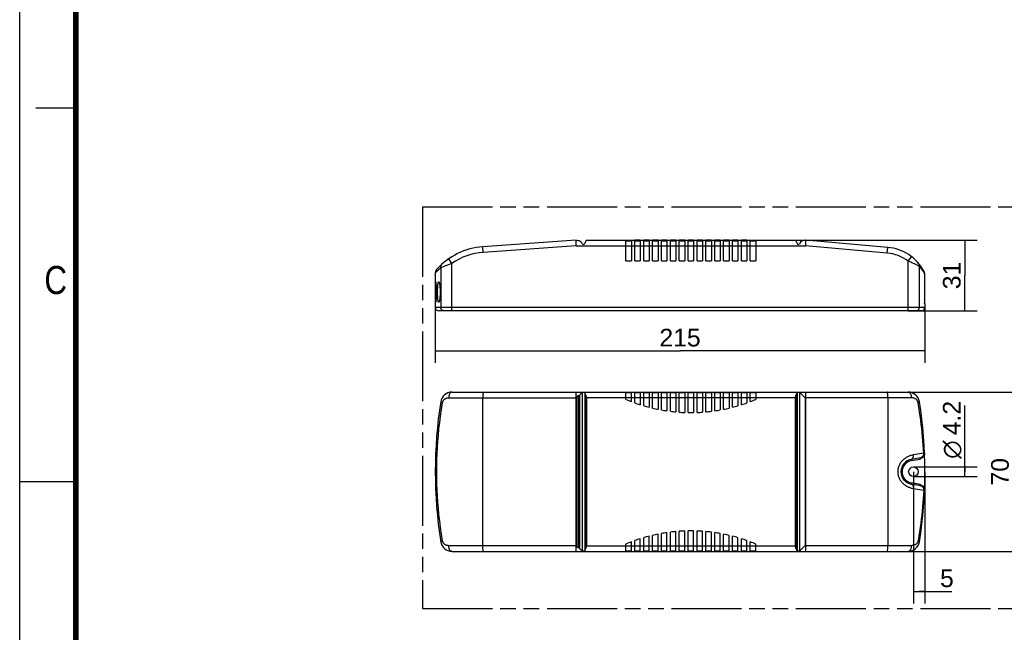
# Model space of a CAD drawing. Header units: millimetres. Extents: x 0 to 210, y 0 to 297.
# Tile 2 of 8: x 0 to 123, y 130 to 206. Entities that reach past the tile are written whole.
import ezdxf
from ezdxf.enums import TextEntityAlignment as Align

# ---------------------------------------------------------------- set-up
doc = ezdxf.new("R2010")
doc.units = ezdxf.units.MM
doc.header["$LTSCALE"] = 19.36
doc.linetypes.add('PHANTOM', pattern=[0.8, 0.45, -0.05, 0.1, -0.05, 0.1, -0.05])
doc.layers.get('0').update_dxf_attribs({"linetype": 'CONTINUOUS'})
for name, color, linetype in [('DEFAULT_3', 7, 'PHANTOM'), ('Z_AXIS', 7, 'CONTINUOUS'), ('Z_DIM_2D', 7, 'CONTINUOUS')]:
    doc.layers.add(name, color=color, linetype=linetype)
doc.styles.add('TEXTSTYLE_2', font='txt', dxfattribs={"width": 0.75})
doc.styles.add('TEXTSTYLE_3', font='helveticaneueltw1g-ltcn.otf')
doc.styles.add('TEXTSTYLE_4', font='gdt', dxfattribs={"width": 0.7})
doc.dimstyles.new('DIMSTYLE_1', dxfattribs={"dimtxt": 2.2, "dimasz": 3.5, "dimexe": 1.5, "dimexo": 0, "dimgap": 0.55, "dimtad": 1, "dimdec": 1, "dimlfac": 3.529412, "dimdsep": 46, "dimtxsty": 'TEXTSTYLE_3', "dimblk": '_FILLED', "dimblk1": '_FILLED', "dimblk2": '_FILLED', "dimcen": 0.09, "dimclrt": 5, "dimadec": 0, "dimazin": 0, "dimtp": 0.5, "dimtm": 0.5, "dimtfac": 1, "dimtdec": 1, "dimtofl": 0, "dimtmove": 0, "dimatfit": 3, "dimldrblk": '_FILLED', "dimfxl": 0, "dimtolj": 1, "dimarcsym": 0})
doc.dimstyles.new('DIMSTYLE_2', dxfattribs={"dimtxt": 2.2, "dimasz": 3.5, "dimexe": 1.5, "dimexo": 0, "dimgap": 0.55, "dimtad": 1, "dimdec": 1, "dimlfac": 3.529412, "dimdsep": 46, "dimtxsty": 'TEXTSTYLE_3', "dimblk": '_FILLED', "dimblk1": '_FILLED', "dimblk2": '_FILLED', "dimcen": 0.09, "dimclrt": 5, "dimadec": 0, "dimazin": 0, "dimtp": 0.3, "dimtm": 0.3, "dimtfac": 1, "dimtdec": 1, "dimtofl": 0, "dimtmove": 0, "dimatfit": 3, "dimldrblk": '_FILLED', "dimfxl": 0, "dimtolj": 1, "dimarcsym": 0})
doc.dimstyles.new('DIMSTYLE_3', dxfattribs={"dimtxt": 2.2, "dimasz": 3.5, "dimexe": 1.5, "dimexo": 0, "dimgap": 0.55, "dimtad": 1, "dimdec": 1, "dimlfac": 3.529412, "dimdsep": 46, "dimtxsty": 'TEXTSTYLE_3', "dimblk": '_FILLED', "dimblk1": '_FILLED', "dimblk2": '_FILLED', "dimcen": 0.09, "dimclrt": 5, "dimadec": 0, "dimazin": 0, "dimtp": 0.1, "dimtm": 0.1, "dimtfac": 1, "dimtdec": 1, "dimtofl": 0, "dimtmove": 0, "dimatfit": 3, "dimldrblk": '_FILLED', "dimfxl": 0, "dimtolj": 1, "dimarcsym": 0})

# ---------------------------------------------------------------- blocks, each defined once
blk = doc.blocks.new('*D2')
at = {"layer": 'Z_DIM_2D', "color": 2, "linetype": 'Continuous'}
for p, q in [((51.71, 170.18), (51.71, 163.26)), ((112.63, 170.18), (112.63, 163.26)), ((51.71, 164.76), (82.17, 164.76)), ((112.63, 164.76), (82.17, 164.76))]:
    blk.add_line(p, q, dxfattribs=at)
at = {"layer": 'Z_DIM_2D', "color": 5, "linetype": 'Continuous', "style": 'TEXTSTYLE_3'}
blk.add_text('215', height=2.2, dxfattribs=at).set_placement((82.17, 165.31), align=Align.CENTER)
blk = doc.blocks.new('_FILLED')
at = {"color": 0, "linetype": 'ByBlock'}
blk.add_solid([(0, 0), (-1, 0.125), (-1, -0.125)], dxfattribs=at)
blk = doc.blocks.new('_NONE')
blk = doc.blocks.new('*D3')
at = {"layer": 'Z_DIM_2D', "color": 2, "linetype": 'Continuous'}
for p, q in [((96.49, 178.54), (119.13, 178.54)), ((117.63, 178.54), (117.63, 174.15)), ((117.63, 169.76), (117.63, 174.15)), ((110.56, 169.76), (119.13, 169.76))]:
    blk.add_line(p, q, dxfattribs=at)
at = {"layer": 'Z_DIM_2D', "color": 5, "linetype": 'Continuous', "style": 'TEXTSTYLE_3'}
blk.add_text('31', height=2.2, rotation=90, dxfattribs=at).set_placement((117.08, 174.15), align=Align.CENTER)
blk = doc.blocks.new('*D4')
at = {"layer": 'Z_DIM_2D', "color": 2, "linetype": 'Continuous'}
for p, q in [((117.63, 149.71), (117.63, 157.96)), ((111.21, 150.3), (119.13, 150.3)), ((117.63, 150.3), (117.63, 149.71)), ((117.63, 149.11), (117.63, 149.71)), ((111.21, 149.11), (119.13, 149.11))]:
    blk.add_line(p, q, dxfattribs=at)
at = {"layer": 'Z_DIM_2D', "color": 5, "linetype": 'Continuous'}
for s, style, p in [('4.2', 'TEXTSTYLE_3', (117.08, 154.26)), ('n', 'TEXTSTYLE_4', (117.08, 151.33))]:
    blk.add_text(s, height=2.2, rotation=90, dxfattribs=dict(at, style=style)).set_placement(p)
blk = doc.blocks.new('*D5')
at = {"layer": 'Z_DIM_2D', "color": 2, "linetype": 'Continuous'}
for p, q in [((111.21, 149.71), (111.21, 133.29)), ((112.63, 149.71), (112.63, 133.29)), ((111.21, 134.79), (111.92, 134.79)), ((112.63, 134.79), (111.92, 134.79)), ((111.92, 134.79), (116, 134.79))]:
    blk.add_line(p, q, dxfattribs=at)
at = {"layer": 'Z_DIM_2D', "color": 5, "linetype": 'Continuous', "style": 'TEXTSTYLE_3'}
blk.add_text('5', height=2.2, dxfattribs=at).set_placement((114.53, 135.34))
blk = doc.blocks.new('*D6')
at = {"layer": 'Z_DIM_2D', "color": 2, "linetype": 'Continuous'}
for p, q in [((107.96, 159.63), (125.13, 159.63)), ((123.63, 159.63), (123.63, 149.71)), ((123.63, 139.79), (123.63, 149.71)), ((107.96, 139.79), (125.13, 139.79))]:
    blk.add_line(p, q, dxfattribs=at)
at = {"layer": 'Z_DIM_2D', "color": 5, "linetype": 'Continuous', "style": 'TEXTSTYLE_3'}
blk.add_text('70', height=2.2, rotation=90, dxfattribs=at).set_placement((123.08, 149.71), align=Align.CENTER)

msp = doc.modelspace()

# ---------------------------------------------------------------- linework, layer by layer
at = {"color": 2, "linetype": 'Continuous'}
for p, q in [((0, 0), (0, 297)), ((7, 195), (2, 195)), ((0, 148.5), (7, 148.5))]:
    msp.add_line(p, q, dxfattribs=at)
at = {"color": 7, "linetype": 'Continuous'}
for p, q in [((69.239, 178.542), (57.638, 177.73)), ((69.264, 177.833), (69.239, 178.542)), ((75.444, 175.992), (75.444, 178.542)), ((75.444, 178.457), (76.124, 178.457)), ((76.124, 178.542), (76.124, 175.992)), ((76.124, 178.542), (76.549, 178.542)), ((76.549, 175.992), (76.549, 178.542)), ((76.549, 178.457), (77.229, 178.457)), ((77.229, 178.542), (77.229, 175.992)), ((77.229, 178.542), (77.654, 178.542)), ((77.654, 175.992), (77.654, 178.542)), ((77.654, 178.457), (78.334, 178.457)), ((78.334, 178.542), (78.334, 175.992)), ((78.334, 178.542), (78.759, 178.542)), ((78.759, 175.992), (78.759, 178.542)), ((78.759, 178.457), (79.439, 178.457)), ((79.439, 178.542), (79.439, 175.992)), ((79.439, 178.542), (79.864, 178.542)), ((79.864, 175.992), (79.864, 178.542)), ((79.864, 178.457), (80.544, 178.457)), ((80.544, 178.542), (80.544, 175.992)), ((80.544, 178.542), (80.969, 178.542)), ((80.969, 175.992), (80.969, 178.542)), ((80.969, 178.457), (81.649, 178.457)), ((81.649, 178.542), (81.649, 175.992)), ((81.649, 178.542), (82.074, 178.542)), ((82.074, 175.992), (82.074, 178.542)), ((82.074, 178.457), (82.754, 178.457)), ((82.754, 178.542), (82.754, 175.992)), ((82.754, 178.542), (83.179, 178.542)), ((83.179, 175.992), (83.179, 178.542)), ((83.179, 178.457), (83.859, 178.457)), ((83.859, 178.542), (83.859, 175.992)), ((83.859, 178.542), (84.284, 178.542)), ((84.284, 175.992), (84.284, 178.542)), ((84.284, 178.457), (84.964, 178.457)), ((84.964, 178.542), (84.964, 175.992)), ((84.964, 178.542), (85.389, 178.542)), ((85.389, 175.992), (85.389, 178.542)), ((85.389, 178.457), (86.069, 178.457)), ((86.069, 178.542), (86.069, 175.992)), ((86.069, 178.542), (86.494, 178.542)), ((86.494, 175.992), (86.494, 178.542)), ((86.494, 178.457), (87.174, 178.457)), ((87.174, 178.542), (87.174, 175.992)), ((87.174, 178.542), (87.599, 178.542)), ((87.599, 175.992), (87.599, 178.542)), ((87.599, 178.457), (88.279, 178.457)), ((88.279, 178.542), (88.279, 175.992)), ((88.279, 178.542), (88.704, 178.542)), ((88.704, 175.992), (88.704, 178.542)), ((88.704, 178.457), (89.384, 178.457)), ((89.384, 178.542), (89.809, 178.542)), ((89.384, 178.542), (89.384, 175.992)), ((89.809, 175.992), (89.809, 178.542)), ((89.809, 178.457), (90.489, 178.457)), ((90.489, 178.542), (90.914, 178.542)), ((90.489, 178.542), (90.489, 175.992)), ((90.914, 175.992), (90.914, 178.542)), ((90.914, 178.457), (91.594, 178.457)), ((91.594, 178.542), (91.594, 175.992)), ((97.804, 178.542), (97.773, 177.833)), ((108.025, 177.647), (97.804, 178.542)), ((75.444, 175.992), (76.124, 175.992)), ((76.549, 175.992), (77.229, 175.992)), ((77.654, 175.992), (78.334, 175.992)), ((78.759, 175.992), (79.439, 175.992)), ((79.864, 175.992), (80.544, 175.992)), ((80.969, 175.992), (81.649, 175.992)), ((82.074, 175.992), (82.754, 175.992)), ((83.179, 175.992), (83.859, 175.992)), ((84.284, 175.992), (84.964, 175.992)), ((85.389, 175.992), (86.069, 175.992)), ((86.494, 175.992), (87.174, 175.992)), ((87.599, 175.992), (88.279, 175.992)), ((88.704, 175.992), (89.384, 175.992)), ((89.809, 175.992), (90.489, 175.992)), ((90.914, 175.992), (91.594, 175.992)), ((112.584, 174.392), (112.584, 170.705)), ((112.585, 170.608), (112.584, 170.705)), ((112.631, 170.608), (112.585, 170.608)), ((112.206, 169.758), (52.14, 169.758)), ((53.789, 159.626), (110.557, 159.626)), ((75.444, 158.718), (75.444, 159.626)), ((76.124, 159.541), (75.444, 159.541)), ((76.124, 158.444), (76.124, 159.626)), ((76.549, 158.286), (76.549, 159.626)), ((77.229, 159.541), (76.549, 159.541)), ((77.229, 159.626), (77.229, 158.056)), ((77.654, 157.925), (77.654, 159.626)), ((78.334, 159.541), (77.654, 159.541)), ((78.334, 159.626), (78.334, 157.737)), ((78.759, 157.632), (78.759, 159.626)), ((79.439, 159.541), (78.759, 159.541)), ((79.439, 159.626), (79.439, 157.483)), ((79.864, 157.402), (79.864, 159.626)), ((80.544, 159.541), (79.864, 159.541)), ((80.544, 159.626), (80.544, 157.291)), ((80.969, 157.234), (80.969, 159.626)), ((81.649, 159.541), (80.969, 159.541)), ((81.649, 159.626), (81.649, 157.161)), ((82.074, 157.127), (82.074, 159.626)), ((82.754, 159.541), (82.074, 159.541)), ((82.754, 159.626), (82.754, 157.091)), ((83.179, 157.079), (83.179, 159.626)), ((83.859, 159.541), (83.179, 159.541)), ((83.859, 159.626), (83.859, 157.079)), ((84.284, 157.091), (84.284, 159.626)), ((84.964, 159.541), (84.284, 159.541)), ((84.964, 159.626), (84.964, 157.127)), ((85.389, 157.161), (85.389, 159.626)), ((86.069, 159.541), (85.389, 159.541)), ((86.069, 159.626), (86.069, 157.234)), ((86.494, 157.291), (86.494, 159.626)), ((87.174, 159.541), (86.494, 159.541)), ((87.174, 159.626), (87.174, 157.402)), ((87.599, 157.483), (87.599, 159.626)), ((88.279, 159.541), (87.599, 159.541)), ((88.279, 159.626), (88.279, 157.632)), ((88.704, 157.737), (88.704, 159.626)), ((89.384, 159.541), (88.704, 159.541)), ((89.384, 159.626), (89.384, 157.925)), ((89.809, 158.056), (89.809, 159.626)), ((90.489, 159.541), (89.809, 159.541)), ((90.489, 159.626), (90.489, 158.286)), ((90.914, 158.444), (90.914, 159.626)), ((91.594, 159.541), (90.914, 159.541)), ((91.594, 159.626), (91.594, 158.718)), ((69.239, 158.98), (69.24, 159.101)), ((69.239, 140.44), (69.239, 158.98)), ((69.24, 159.101), (69.241, 159.218)), ((97.801, 159.218), (97.803, 159.102)), ((97.803, 159.102), (97.804, 158.98)), ((97.804, 158.98), (97.804, 140.501)), ((112.584, 152.018), (112.585, 151.982)), ((112.116, 151.451), (110.944, 151.244)), ((112.116, 147.968), (110.944, 148.175)), ((80.544, 139.793), (80.544, 142.128)), ((80.969, 139.793), (80.969, 142.185)), ((81.649, 139.793), (81.649, 142.258)), ((82.074, 139.793), (82.074, 142.293)), ((82.754, 139.793), (82.754, 142.329)), ((83.179, 139.793), (83.179, 142.34)), ((83.859, 139.793), (83.859, 142.34)), ((84.284, 139.793), (84.284, 142.329)), ((84.964, 139.793), (84.964, 142.293)), ((85.389, 139.793), (85.389, 142.258)), ((86.069, 139.793), (86.069, 142.185)), ((86.494, 139.793), (86.494, 142.128)), ((76.124, 139.793), (76.124, 140.976)), ((76.549, 139.793), (76.549, 141.133)), ((77.229, 139.793), (77.229, 141.363)), ((77.654, 139.793), (77.654, 141.494)), ((78.334, 139.793), (78.334, 141.683)), ((78.759, 139.793), (78.759, 141.788)), ((79.439, 139.793), (79.439, 141.937)), ((79.864, 139.793), (79.864, 142.018)), ((87.174, 139.793), (87.174, 142.018)), ((87.599, 139.793), (87.599, 141.937)), ((88.279, 139.793), (88.279, 141.788)), ((88.704, 139.793), (88.704, 141.683)), ((89.384, 139.793), (89.384, 141.494)), ((89.809, 139.793), (89.809, 141.363)), ((90.489, 139.793), (90.489, 141.133)), ((90.914, 139.793), (90.914, 140.976)), ((53.789, 139.793), (110.557, 139.793)), ((69.24, 140.318), (69.239, 140.44)), ((69.241, 140.202), (69.24, 140.318)), ((69.244, 140.095), (69.241, 140.202)), ((75.444, 139.793), (75.444, 140.702)), ((75.444, 139.878), (76.124, 139.878)), ((76.549, 139.878), (77.229, 139.878)), ((77.654, 139.878), (78.334, 139.878)), ((78.759, 139.878), (79.439, 139.878)), ((79.864, 139.878), (80.544, 139.878)), ((80.969, 139.878), (81.649, 139.878)), ((82.074, 139.878), (82.754, 139.878)), ((83.179, 139.878), (83.859, 139.878)), ((84.284, 139.878), (84.964, 139.878)), ((85.389, 139.878), (86.069, 139.878)), ((86.494, 139.878), (87.174, 139.878)), ((87.599, 139.878), (88.279, 139.878)), ((88.704, 139.878), (89.384, 139.878)), ((89.809, 139.878), (90.489, 139.878)), ((90.914, 139.878), (91.594, 139.878)), ((91.594, 139.793), (91.594, 140.702)), ((97.804, 140.501), (97.804, 140.378))]:
    msp.add_line(p, q, dxfattribs=at)
at = {"color": 9, "linetype": 'Continuous'}
for p, q in [((57.688, 177.024), (57.638, 177.73)), ((69.264, 177.833), (57.688, 177.024)), ((69.264, 177.833), (97.773, 177.833)), ((107.963, 176.942), (97.773, 177.833)), ((107.963, 176.942), (108.025, 177.647)), ((110.557, 175.93), (110.989, 176.492)), ((52.689, 175.233), (52.563, 175.18)), ((53.789, 175.652), (53.385, 176.234)), ((53.789, 175.652), (53.559, 175.571)), ((53.789, 169.758), (53.789, 175.652)), ((110.557, 169.758), (110.557, 175.93)), ((111.957, 170.183), (111.957, 175.274)), ((52.47, 175.14), (52.389, 175.105)), ((52.389, 175.105), (52.389, 170.183)), ((52.563, 175.18), (52.47, 175.14)), ((112.521, 174.683), (112.523, 174.68)), ((112.523, 174.68), (112.545, 174.625)), ((112.545, 174.625), (112.545, 174.623)), ((112.581, 174.451), (112.584, 174.392)), ((112.584, 174.392), (112.584, 174.392)), ((112.584, 170.75), (112.584, 170.75)), ((112.584, 170.705), (112.584, 170.678)), ((112.631, 170.183), (51.715, 170.183)), ((53.385, 158.918), (69.239, 158.918)), ((57.639, 140.432), (57.638, 158.918)), ((91.594, 158.918), (75.444, 158.918)), ((110.989, 158.918), (97.804, 158.918)), ((108.025, 158.988), (108.025, 140.501)), ((112.496, 152.006), (111.214, 151.802)), ((110.969, 151.105), (110.944, 151.244)), ((110.969, 151.105), (112.042, 151.294)), ((112.069, 151.349), (112.08, 151.373)), ((112.08, 151.373), (112.091, 151.395)), ((112.091, 151.395), (112.099, 151.415)), ((112.099, 151.415), (112.109, 151.436)), ((112.109, 151.436), (112.115, 151.449)), ((112.115, 151.449), (112.116, 151.45)), ((112.116, 151.45), (112.116, 151.451)), ((110.969, 148.315), (110.944, 148.175)), ((112.042, 148.125), (110.969, 148.315)), ((111.214, 147.617), (112.496, 147.413)), ((112.049, 148.111), (112.042, 148.125)), ((112.062, 148.084), (112.049, 148.111)), ((112.075, 148.058), (112.062, 148.084)), ((112.107, 147.989), (112.091, 148.024)), ((69.239, 140.501), (53.385, 140.501)), ((75.444, 140.501), (91.594, 140.501)), ((110.989, 140.501), (97.804, 140.501))]:
    msp.add_line(p, q, dxfattribs=at)
at = {"color": 7, "linetype": 'Continuous', "const_width": 0.7}
msp.add_lwpolyline([(7, 7), (7, 290)], dxfattribs=at)
at = {"color": 9, "linetype": 'Continuous'}
for points in [[(52.389, 175.105), (52.392, 175.18), (52.402, 175.255), (52.421, 175.328), (52.447, 175.398), (52.48, 175.465), (52.521, 175.527), (52.568, 175.585), (52.622, 175.637)], [(53.559, 175.571), (53.446, 175.53), (53.335, 175.489), (53.228, 175.448), (53.124, 175.408), (53.025, 175.369), (52.931, 175.332), (52.844, 175.297), (52.689, 175.233)], [(111.792, 175.366), (111.734, 175.397), (111.669, 175.431), (111.595, 175.469), (111.514, 175.51), (111.426, 175.553), (111.332, 175.599), (111.232, 175.646), (111.127, 175.694), (111.017, 175.742), (110.904, 175.79), (110.789, 175.838), (110.673, 175.885), (110.557, 175.93)], [(111.957, 175.274), (111.954, 175.359), (111.94, 175.443), (111.917, 175.525), (111.883, 175.602), (111.84, 175.675), (111.789, 175.742)], [(111.957, 175.274), (111.939, 175.284), (111.915, 175.298), (111.882, 175.316), (111.792, 175.366)], [(112.584, 174.392), (112.559, 174.435), (112.531, 174.484), (112.497, 174.541), (112.459, 174.603), (112.416, 174.671), (112.368, 174.743), (112.316, 174.819), (112.258, 174.9), (112.195, 174.984), (112.125, 175.074), (112.046, 175.171), (111.957, 175.274)], [(52.389, 175.105), (52.263, 174.993), (52.152, 174.891), (52.055, 174.798), (51.972, 174.716), (51.902, 174.644), (51.843, 174.584), (51.796, 174.534), (51.76, 174.495), (51.735, 174.467), (51.715, 174.445)], [(112.562, 174.568), (112.574, 174.51), (112.574, 174.508)], [(52.809, 169.758), (52.762, 169.761), (52.716, 169.769), (52.67, 169.782), (52.627, 169.8), (52.586, 169.823), (52.547, 169.851), (52.512, 169.883), (52.481, 169.918), (52.454, 169.957), (52.431, 169.999), (52.413, 170.043), (52.4, 170.089), (52.392, 170.136), (52.389, 170.183)], [(111.537, 169.758), (111.584, 169.761), (111.63, 169.769), (111.675, 169.782), (111.719, 169.8), (111.76, 169.823), (111.798, 169.851), (111.834, 169.883), (111.865, 169.918), (111.892, 169.957), (111.915, 169.999), (111.933, 170.043), (111.946, 170.089), (111.954, 170.136), (111.957, 170.183)], [(53.789, 159.626), (53.744, 159.622), (53.699, 159.609), (53.656, 159.587), (53.614, 159.556), (53.574, 159.518), (53.537, 159.472), (53.503, 159.419), (53.473, 159.36), (53.447, 159.295), (53.425, 159.225), (53.408, 159.152), (53.395, 159.076), (53.388, 158.997), (53.385, 158.918)], [(57.688, 159.626), (57.683, 159.623), (57.678, 159.613), (57.673, 159.596), (57.669, 159.573), (57.664, 159.543), (57.66, 159.507), (57.656, 159.466), (57.653, 159.419), (57.65, 159.367), (57.647, 159.312), (57.644, 159.252), (57.642, 159.189), (57.64, 159.124), (57.639, 159.056), (57.639, 158.988), (57.638, 158.918)], [(108.025, 158.988), (108.024, 159.056), (108.022, 159.124), (108.02, 159.189), (108.018, 159.252), (108.015, 159.312), (108.011, 159.367), (108.007, 159.419), (108.003, 159.466), (107.998, 159.507), (107.992, 159.543), (107.987, 159.573), (107.981, 159.596), (107.975, 159.613), (107.969, 159.623), (107.963, 159.626)], [(110.989, 158.918), (110.986, 158.997), (110.978, 159.076), (110.965, 159.152), (110.946, 159.225), (110.923, 159.295), (110.895, 159.36), (110.862, 159.419), (110.826, 159.472), (110.787, 159.518), (110.744, 159.556), (110.7, 159.587), (110.653, 159.609), (110.605, 159.622), (110.557, 159.626)], [(52.622, 141.101), (52.486, 141.944), (52.366, 142.771), (52.262, 143.582), (52.173, 144.378), (52.097, 145.163), (52.034, 145.937), (51.983, 146.702), (51.944, 147.46), (51.917, 148.213), (51.9, 148.962), (51.895, 149.709), (51.9, 150.457), (51.917, 151.206), (51.944, 151.959), (51.983, 152.717), (52.034, 153.482), (52.097, 154.256), (52.173, 155.041), (52.262, 155.838), (52.366, 156.649), (52.486, 157.476), (52.622, 158.319)], [(52.389, 158.428), (52.392, 158.417), (52.402, 158.405), (52.421, 158.392), (52.447, 158.379), (52.48, 158.364), (52.521, 158.349), (52.568, 158.334), (52.622, 158.319)], [(52.622, 158.319), (52.632, 158.368), (52.647, 158.418), (52.666, 158.468), (52.689, 158.517), (52.717, 158.565), (52.749, 158.612), (52.785, 158.656), (52.825, 158.698), (52.869, 158.737), (52.917, 158.773), (52.968, 158.806), (53.022, 158.835), (53.079, 158.86), (53.138, 158.881), (53.198, 158.897), (53.26, 158.909), (53.322, 158.916), (53.385, 158.918)], [(111.789, 158.319), (111.779, 158.365), (111.765, 158.412), (111.746, 158.46), (111.723, 158.509), (111.695, 158.557), (111.662, 158.604), (111.624, 158.649), (111.582, 158.692), (111.536, 158.732), (111.486, 158.769), (111.432, 158.803), (111.375, 158.833), (111.314, 158.858), (111.252, 158.88), (111.187, 158.897), (111.121, 158.909), (111.055, 158.916), (110.989, 158.918)], [(111.789, 158.319), (111.84, 158.339), (111.883, 158.358), (111.917, 158.377), (111.94, 158.395), (111.954, 158.412), (111.957, 158.428)], [(112.496, 152.006), (112.469, 152.527), (112.437, 153.046), (112.399, 153.561), (112.355, 154.075), (112.307, 154.587), (112.253, 155.098), (112.194, 155.606), (112.129, 156.118), (112.058, 156.638), (111.979, 157.172), (111.889, 157.734), (111.789, 158.319)], [(112.496, 152.006), (112.496, 151.949), (112.491, 151.892), (112.481, 151.837), (112.465, 151.783), (112.445, 151.732), (112.421, 151.684), (112.392, 151.638), (112.359, 151.597), (112.322, 151.56), (112.282, 151.527), (112.24, 151.499), (112.194, 151.477), (112.147, 151.459), (112.098, 151.448)], [(112.584, 152.032), (112.581, 152.029), (112.574, 152.025), (112.562, 152.02), (112.545, 152.016), (112.523, 152.011), (112.496, 152.006)], [(111.214, 151.802), (111.128, 151.788), (111.04, 151.769), (110.949, 151.746), (110.856, 151.719), (110.763, 151.688), (110.67, 151.653), (110.577, 151.614), (110.485, 151.571), (110.393, 151.523), (110.303, 151.471), (110.215, 151.415), (110.13, 151.355), (110.048, 151.292), (109.97, 151.226), (109.894, 151.157), (109.822, 151.084), (109.754, 151.007), (109.689, 150.927), (109.628, 150.845), (109.571, 150.76), (109.519, 150.672), (109.471, 150.582), (109.428, 150.49), (109.39, 150.397), (109.356, 150.302), (109.328, 150.205), (109.304, 150.107), (109.286, 150.008), (109.273, 149.908), (109.265, 149.808), (109.263, 149.707), (109.265, 149.606), (109.274, 149.506), (109.287, 149.406), (109.306, 149.307), (109.329, 149.209), (109.358, 149.112), (109.392, 149.017), (109.43, 148.925), (109.473, 148.834), (109.52, 148.745), (109.572, 148.659), (109.628, 148.574), (109.688, 148.493), (109.752, 148.414), (109.82, 148.338), (109.892, 148.266), (109.966, 148.196), (110.044, 148.13), (110.126, 148.067), (110.211, 148.008), (110.298, 147.951), (110.388, 147.899), (110.48, 147.851), (110.572, 147.807), (110.665, 147.768), (110.759, 147.732), (110.853, 147.701), (110.947, 147.674), (111.039, 147.651), (111.128, 147.632), (111.214, 147.617)], [(110.944, 151.244), (110.987, 151.256), (111.028, 151.276), (111.066, 151.304), (111.1, 151.339), (111.131, 151.38), (111.158, 151.428), (111.181, 151.482), (111.198, 151.54), (111.21, 151.602), (111.217, 151.667), (111.218, 151.734), (111.214, 151.802)], [(112.042, 151.294), (112.049, 151.308), (112.056, 151.322), (112.069, 151.349)], [(110.944, 148.175), (110.987, 148.163), (111.028, 148.143), (111.066, 148.116), (111.1, 148.081), (111.131, 148.039), (111.158, 147.991), (111.181, 147.938), (111.198, 147.879), (111.21, 147.817), (111.217, 147.752), (111.218, 147.685), (111.214, 147.617)], [(112.496, 147.413), (112.469, 146.892), (112.437, 146.374), (112.399, 145.858), (112.355, 145.344), (112.307, 144.832), (112.253, 144.321), (112.194, 143.813), (112.129, 143.3), (112.058, 142.781), (111.979, 142.247), (111.889, 141.685), (111.789, 141.101)], [(112.091, 148.024), (112.086, 148.034), (112.075, 148.058)], [(112.098, 147.972), (112.147, 147.96), (112.194, 147.943), (112.24, 147.92), (112.282, 147.893), (112.322, 147.86), (112.359, 147.823), (112.392, 147.781), (112.421, 147.736), (112.445, 147.687), (112.465, 147.636), (112.481, 147.582), (112.491, 147.527), (112.496, 147.471), (112.496, 147.413)], [(112.116, 147.969), (112.115, 147.971), (112.107, 147.989)], [(112.496, 147.413), (112.523, 147.409), (112.545, 147.404), (112.562, 147.399), (112.574, 147.395), (112.581, 147.391), (112.584, 147.387)], [(52.389, 140.992), (52.392, 141.002), (52.402, 141.014), (52.421, 141.027), (52.447, 141.041), (52.48, 141.055), (52.521, 141.07), (52.568, 141.085), (52.622, 141.101)], [(53.385, 140.501), (53.322, 140.504), (53.26, 140.511), (53.198, 140.522), (53.138, 140.539), (53.079, 140.559), (53.022, 140.584), (52.968, 140.613), (52.917, 140.646), (52.869, 140.682), (52.825, 140.721), (52.785, 140.764), (52.749, 140.808), (52.717, 140.854), (52.689, 140.903), (52.666, 140.952), (52.647, 141.001), (52.632, 141.051), (52.622, 141.101)], [(111.789, 141.101), (111.779, 141.055), (111.765, 141.008), (111.746, 140.959), (111.723, 140.911), (111.695, 140.863), (111.662, 140.816), (111.624, 140.771), (111.582, 140.728), (111.536, 140.688), (111.486, 140.651), (111.432, 140.617), (111.375, 140.587), (111.314, 140.561), (111.252, 140.54), (111.187, 140.523), (111.121, 140.511), (111.055, 140.504), (110.989, 140.501)], [(111.957, 140.992), (111.954, 141.007), (111.94, 141.024), (111.917, 141.042), (111.883, 141.061), (111.84, 141.081), (111.789, 141.101)], [(53.789, 139.793), (53.744, 139.798), (53.699, 139.811), (53.656, 139.833), (53.614, 139.863), (53.574, 139.902), (53.537, 139.948), (53.503, 140.001), (53.473, 140.06), (53.447, 140.125), (53.425, 140.194), (53.408, 140.267), (53.395, 140.344), (53.388, 140.422), (53.385, 140.501)], [(57.688, 139.793), (57.683, 139.796), (57.678, 139.807), (57.673, 139.824), (57.669, 139.847), (57.664, 139.877), (57.66, 139.912), (57.656, 139.954), (57.653, 140.001), (57.65, 140.052), (57.647, 140.108), (57.644, 140.168), (57.642, 140.23), (57.64, 140.296), (57.639, 140.363), (57.639, 140.432)], [(107.963, 139.793), (107.969, 139.796), (107.975, 139.807), (107.981, 139.824), (107.987, 139.847), (107.992, 139.877), (107.998, 139.912), (108.003, 139.954), (108.007, 140.001), (108.011, 140.052), (108.015, 140.108), (108.018, 140.168), (108.02, 140.23), (108.022, 140.296), (108.024, 140.363), (108.025, 140.432), (108.025, 140.501)], [(110.557, 139.793), (110.605, 139.798), (110.653, 139.811), (110.7, 139.833), (110.744, 139.863), (110.787, 139.902), (110.826, 139.948), (110.862, 140.001), (110.895, 140.06), (110.923, 140.125), (110.946, 140.194), (110.965, 140.267), (110.978, 140.344), (110.986, 140.422), (110.989, 140.501)]]:
    msp.add_lwpolyline(points, dxfattribs=at)
at = {"color": 7, "linetype": 'Continuous'}
for points in [[(112.584, 174.392), (112.581, 174.454), (112.574, 174.513), (112.561, 174.571), (112.544, 174.628), (112.521, 174.683), (112.496, 174.733)], [(112.562, 174.569), (112.545, 174.623), (112.544, 174.626)], [(112.581, 174.452), (112.574, 174.508), (112.574, 174.511)], [(69.241, 159.218), (69.244, 159.324), (69.245, 159.373), (69.246, 159.419), (69.248, 159.461), (69.25, 159.498), (69.251, 159.532), (69.253, 159.56), (69.255, 159.584), (69.257, 159.602), (69.26, 159.616), (69.262, 159.624), (69.264, 159.626)], [(97.773, 159.626), (97.776, 159.624), (97.778, 159.616), (97.781, 159.602), (97.784, 159.584), (97.786, 159.56), (97.789, 159.532), (97.791, 159.498), (97.793, 159.461), (97.795, 159.419), (97.797, 159.374), (97.798, 159.325), (97.8, 159.272), (97.801, 159.218)], [(112.585, 151.982), (112.583, 151.946), (112.579, 151.911), (112.573, 151.875), (112.565, 151.841), (112.555, 151.807), (112.543, 151.774), (112.53, 151.742), (112.515, 151.711), (112.498, 151.68), (112.478, 151.648), (112.456, 151.617), (112.431, 151.584), (112.403, 151.552), (112.37, 151.519), (112.335, 151.487), (112.295, 151.454), (112.252, 151.422), (112.205, 151.39), (112.154, 151.359), (112.1, 151.327), (112.042, 151.294)], [(112.042, 148.125), (112.107, 148.089), (112.168, 148.052), (112.224, 148.016), (112.277, 147.979), (112.324, 147.942), (112.367, 147.903), (112.406, 147.864), (112.442, 147.822), (112.475, 147.777), (112.504, 147.729), (112.529, 147.679), (112.551, 147.626), (112.567, 147.571), (112.578, 147.515), (112.584, 147.459), (112.584, 147.402)], [(69.264, 139.793), (69.262, 139.796), (69.26, 139.804), (69.257, 139.817), (69.255, 139.836), (69.253, 139.859), (69.251, 139.888), (69.25, 139.921), (69.248, 139.959), (69.246, 140), (69.245, 140.046), (69.244, 140.095)], [(97.804, 140.378), (97.802, 140.259), (97.801, 140.202), (97.8, 140.147), (97.798, 140.095), (97.797, 140.046), (97.795, 140), (97.793, 139.959), (97.791, 139.921), (97.789, 139.888), (97.786, 139.859), (97.784, 139.836), (97.781, 139.817), (97.778, 139.804), (97.776, 139.796), (97.773, 139.793)]]:
    msp.add_lwpolyline(points, dxfattribs=at)
for centre, radius, start, end in [((58.231, 169.251), 8.5, 94, 138.19831), ((107.531, 172.002), 5.667, 28.81271, 85), ((52.423, 174.445), 0.708, 138.20045, 179.99997), ((52.14, 170.183), 0.425, 180, 270), ((112.206, 170.183), 0.425, 270, 360), ((53.789, 158.21), 1.417, 90, 171.15012), ((110.557, 158.21), 1.417, 8.84988, 90), ((108.381, 149.71), 56.667, 171.15012, 188.84988), ((55.965, 149.71), 56.667, 351.15012, 8.84988), ((112.017, 152.009), 0.567, 280, 2.34902), ((111.215, 149.71), 1.558, 100, 260), ((112.017, 147.41), 0.567, 357.65095, 80.00001), ((53.789, 141.21), 1.417, 188.84988, 270), ((110.557, 141.21), 1.417, 270, 351.15012)]:
    msp.add_arc(centre, radius, start, end, dxfattribs=at)
at = {"color": 9, "linetype": 'Continuous'}
for centre, radius, start, end in [((58.231, 169.251), 7.792, 94, 124.75907), ((107.531, 172.002), 4.958, 52.39608, 85), ((111.215, 149.71), 1.417, 100, 260)]:
    msp.add_arc(centre, radius, start, end, dxfattribs=at)
at = {"layer": 'DEFAULT_3', "color": 91, "linetype": 'PHANTOM', "true_color": 0x80ff80}
for p, q in [((50.129, 182.68), (50.129, 132.68)), ((50.129, 182.68), (150.129, 182.68)), ((50.129, 132.68), (150.129, 132.68))]:
    msp.add_line(p, q, dxfattribs=at)
at = {"layer": 'Z_AXIS', "color": 7, "linetype": 'Continuous'}
for p, q in [((69.239, 178.542), (69.283, 178.542)), ((69.283, 178.542), (69.492, 178.505)), ((70.437, 178.467), (70.311, 178.121)), ((70.543, 178.542), (76.124, 178.542)), ((77.229, 178.542), (76.549, 178.542)), ((78.334, 178.542), (77.654, 178.542)), ((79.439, 178.542), (78.759, 178.542)), ((80.544, 178.542), (79.864, 178.542)), ((81.649, 178.542), (80.969, 178.542)), ((82.754, 178.542), (82.074, 178.542)), ((83.859, 178.542), (83.179, 178.542)), ((84.964, 178.542), (84.284, 178.542)), ((86.069, 178.542), (85.389, 178.542)), ((87.174, 178.542), (86.494, 178.542)), ((88.279, 178.542), (87.599, 178.542)), ((89.384, 178.542), (88.704, 178.542)), ((90.489, 178.542), (89.809, 178.542)), ((90.914, 178.542), (96.494, 178.542)), ((96.601, 178.467), (96.727, 178.121)), ((97.757, 178.542), (97.804, 178.542)), ((51.715, 174.445), (51.715, 170.183)), ((51.724, 172.184), (51.726, 172.486)), ((51.725, 171.878), (51.724, 172.184)), ((51.726, 171.581), (51.725, 171.878)), ((51.726, 172.486), (51.727, 172.675)), ((51.728, 171.4), (51.726, 171.581)), ((51.731, 171.237), (51.728, 171.4)), ((112.631, 170.608), (112.631, 170.183)), ((97.246, 159.392), (97.37, 159.279)), ((69.283, 158.918), (69.283, 140.501)), ((69.773, 140.044), (69.641, 140.165)), ((97.593, 140.348), (97.37, 140.141))]:
    msp.add_line(p, q, dxfattribs=at)
at = {"layer": 'Z_AXIS', "color": 9, "linetype": 'Continuous'}
for p, q in [((70, 159.574), (70, 139.846)), ((70.311, 159.565), (70.311, 139.854)), ((96.727, 159.565), (96.727, 139.854)), ((97.038, 159.574), (97.038, 139.846)), ((69.283, 158.918), (69.239, 158.918)), ((69.492, 159.144), (69.492, 140.276)), ((69.661, 159.272), (69.661, 140.147)), ((70.437, 159.234), (70.437, 140.185)), ((70.543, 158.918), (70.543, 140.501)), ((75.444, 158.918), (70.543, 158.918)), ((96.494, 158.918), (91.594, 158.918)), ((96.494, 158.918), (96.494, 140.501)), ((96.601, 159.234), (96.601, 140.185)), ((97.804, 158.918), (97.757, 158.918)), ((97.757, 158.918), (97.757, 140.501)), ((69.239, 140.501), (69.283, 140.501)), ((70.543, 140.501), (75.444, 140.501)), ((91.594, 140.501), (96.494, 140.501)), ((97.757, 140.501), (97.804, 140.501))]:
    msp.add_line(p, q, dxfattribs=at)
at = {"layer": 'Z_AXIS', "color": 7, "linetype": 'Continuous'}
for points in [[(51.727, 172.675), (51.73, 172.847), (51.731, 172.926), (51.733, 172.999), (51.735, 173.068), (51.737, 173.13), (51.74, 173.186), (51.743, 173.235), (51.746, 173.277), (51.749, 173.311), (51.753, 173.336), (51.758, 173.351), (51.762, 173.356)], [(51.762, 173.356), (51.767, 173.351), (51.772, 173.335), (51.777, 173.31), (51.782, 173.276), (51.787, 173.235), (51.792, 173.186), (51.797, 173.13), (51.801, 173.067), (51.805, 172.999), (51.81, 172.926), (51.813, 172.847), (51.817, 172.763), (51.82, 172.675), (51.822, 172.582), (51.825, 172.485), (51.827, 172.386), (51.828, 172.285), (51.829, 172.184), (51.829, 172.082)], [(52.001, 172.082), (52.002, 172.184), (52.003, 172.285), (52.005, 172.386), (52.008, 172.485), (52.012, 172.582), (52.016, 172.674), (52.022, 172.763), (52.028, 172.846), (52.035, 172.925), (52.042, 172.999), (52.05, 173.067), (52.06, 173.13), (52.07, 173.186), (52.08, 173.235), (52.092, 173.277), (52.104, 173.311), (52.117, 173.336), (52.131, 173.351), (52.145, 173.356)], [(52.145, 173.356), (52.16, 173.351), (52.174, 173.335), (52.188, 173.31), (52.202, 173.276), (52.215, 173.234), (52.228, 173.185), (52.24, 173.129), (52.251, 173.066), (52.262, 172.998), (52.272, 172.924), (52.281, 172.845), (52.289, 172.762), (52.296, 172.674), (52.303, 172.581), (52.308, 172.485), (52.312, 172.386), (52.315, 172.285), (52.317, 172.184), (52.318, 172.082)], [(51.829, 172.082), (51.829, 171.979), (51.828, 171.878), (51.827, 171.777), (51.825, 171.678), (51.822, 171.581), (51.82, 171.488), (51.817, 171.4), (51.813, 171.316), (51.81, 171.238), (51.805, 171.164), (51.801, 171.096), (51.797, 171.033), (51.792, 170.977), (51.787, 170.928), (51.782, 170.886), (51.777, 170.853), (51.772, 170.827), (51.767, 170.812), (51.762, 170.807)], [(52.145, 170.807), (52.13, 170.812), (52.117, 170.828), (52.104, 170.853), (52.091, 170.887), (52.08, 170.928), (52.069, 170.977), (52.06, 171.034), (52.05, 171.096), (52.042, 171.164), (52.035, 171.238), (52.028, 171.317), (52.022, 171.4), (52.016, 171.489), (52.012, 171.581), (52.008, 171.678), (52.005, 171.777), (52.003, 171.878), (52.002, 171.979), (52.001, 172.082)], [(52.318, 172.082), (52.317, 171.979), (52.315, 171.878), (52.312, 171.777), (52.308, 171.678), (52.303, 171.582), (52.296, 171.49), (52.289, 171.401), (52.281, 171.318), (52.272, 171.239), (52.262, 171.166), (52.251, 171.097), (52.24, 171.034), (52.228, 170.978), (52.215, 170.929), (52.202, 170.887), (52.188, 170.853), (52.174, 170.828), (52.159, 170.812), (52.145, 170.807)], [(51.762, 170.807), (51.758, 170.812), (51.753, 170.828), (51.749, 170.853), (51.746, 170.886), (51.743, 170.928), (51.74, 170.977), (51.737, 171.033), (51.735, 171.095), (51.733, 171.164), (51.731, 171.237)], [(69.492, 159.144), (69.515, 159.157), (69.537, 159.171), (69.559, 159.186), (69.58, 159.203), (69.6, 159.219), (69.621, 159.237), (69.641, 159.254), (69.773, 159.375)], [(69.773, 159.375), (69.822, 159.419), (69.866, 159.459), (69.906, 159.494), (69.941, 159.525), (69.973, 159.552), (70, 159.574)], [(70, 159.574), (70.01, 159.581), (70.022, 159.586), (70.037, 159.591), (70.053, 159.596), (70.07, 159.599), (70.089, 159.601), (70.109, 159.603), (70.129, 159.604), (70.15, 159.604), (70.172, 159.604), (70.193, 159.603), (70.214, 159.601), (70.234, 159.598), (70.253, 159.595), (70.271, 159.59), (70.287, 159.583), (70.3, 159.575), (70.311, 159.565)], [(96.727, 159.565), (96.734, 159.573), (96.744, 159.58), (96.755, 159.585), (96.768, 159.59), (96.783, 159.594), (96.8, 159.598), (96.817, 159.6), (96.836, 159.602), (96.856, 159.604), (96.875, 159.604), (96.896, 159.604), (96.915, 159.604), (96.935, 159.602), (96.954, 159.601), (96.971, 159.598), (96.988, 159.595), (97.003, 159.591), (97.016, 159.586), (97.028, 159.58), (97.038, 159.574)], [(97.038, 159.574), (97.069, 159.548), (97.105, 159.518), (97.146, 159.482), (97.193, 159.44), (97.246, 159.392)], [(70.437, 159.234), (70.444, 159.202), (70.453, 159.168), (70.463, 159.131), (70.476, 159.093), (70.491, 159.052), (70.507, 159.01), (70.525, 158.965), (70.543, 158.918)], [(96.494, 158.918), (96.513, 158.965), (96.53, 159.009), (96.546, 159.052), (96.561, 159.092), (96.574, 159.131), (96.585, 159.167), (96.594, 159.202), (96.601, 159.234)], [(97.37, 159.279), (97.593, 159.072), (97.673, 158.996), (97.757, 158.918)], [(69.641, 140.165), (69.621, 140.182), (69.601, 140.2), (69.58, 140.217), (69.559, 140.233), (69.537, 140.248), (69.515, 140.263), (69.492, 140.276)], [(70, 139.846), (69.973, 139.868), (69.941, 139.894), (69.906, 139.925), (69.866, 139.96), (69.822, 140), (69.773, 140.044)], [(70.311, 139.854), (70.3, 139.844), (70.287, 139.836), (70.271, 139.83), (70.253, 139.825), (70.234, 139.821), (70.214, 139.818), (70.193, 139.817), (70.172, 139.816), (70.15, 139.815), (70.129, 139.816), (70.109, 139.817), (70.089, 139.818), (70.07, 139.821), (70.053, 139.824), (70.037, 139.828), (70.022, 139.833), (70.01, 139.839), (70, 139.846)], [(70.543, 140.501), (70.525, 140.455), (70.507, 140.41), (70.491, 140.367), (70.476, 140.327), (70.463, 140.288), (70.453, 140.252), (70.444, 140.217), (70.437, 140.185)], [(96.601, 140.185), (96.594, 140.218), (96.585, 140.252), (96.574, 140.289), (96.561, 140.327), (96.546, 140.368), (96.53, 140.41), (96.513, 140.455), (96.494, 140.501)], [(97.038, 139.846), (97.028, 139.839), (97.016, 139.834), (97.003, 139.829), (96.988, 139.825), (96.971, 139.821), (96.954, 139.819), (96.935, 139.817), (96.915, 139.816), (96.895, 139.815), (96.875, 139.815), (96.856, 139.816), (96.836, 139.817), (96.817, 139.819), (96.8, 139.822), (96.783, 139.825), (96.768, 139.829), (96.755, 139.834), (96.744, 139.84), (96.734, 139.847), (96.727, 139.854)], [(97.37, 140.141), (97.246, 140.028), (97.193, 139.98), (97.146, 139.938), (97.105, 139.902), (97.069, 139.871), (97.038, 139.846)], [(97.757, 140.501), (97.673, 140.424), (97.593, 140.348)]]:
    msp.add_lwpolyline(points, dxfattribs=at)
msp.add_circle((111.215, 149.71), 0.595, dxfattribs=at)
for centre, radius, start, end in [((69.394, 177.947), 0.567, 61.92751, 80), ((69.281, 177.734), 0.807, 27.0696, 61.92751), ((70.151, 178.179), 0.17, 207.0696, 340), ((70.543, 178.428), 0.113, 90, 160), ((96.494, 178.428), 0.113, 20, 90), ((96.886, 178.179), 0.17, 200, 332.9304), ((97.757, 177.734), 0.807, 90, 152.9304), ((83.519, 177.76), 20.683, 247.01993, 249.05116), ((83.519, 177.76), 20.683, 250.30663, 252.2954), ((83.519, 177.76), 20.683, 287.7046, 289.69337), ((83.519, 177.76), 20.683, 290.94884, 292.98007), ((83.519, 177.76), 20.683, 253.52711, 255.48195), ((83.519, 177.76), 20.683, 256.69486, 258.62321), ((83.519, 177.76), 20.683, 259.82168, 261.73014), ((83.519, 177.76), 20.683, 262.91812, 264.81275), ((83.519, 177.76), 20.683, 265.99388, 267.88036), ((83.519, 177.76), 20.683, 269.05811, 270.94189), ((83.519, 177.76), 20.683, 272.11964, 274.00612), ((83.519, 177.76), 20.683, 275.18725, 277.08188), ((83.519, 177.76), 20.683, 278.26986, 280.17832), ((83.519, 177.76), 20.683, 281.37679, 283.30514), ((83.519, 177.76), 20.683, 284.51805, 286.47289), ((83.519, 121.66), 20.683, 98.26986, 100.17832), ((83.519, 121.66), 20.683, 95.18725, 97.08188), ((83.519, 121.66), 20.683, 92.11964, 94.00612), ((83.519, 121.66), 20.683, 89.05811, 90.94189), ((83.519, 121.66), 20.683, 85.99388, 87.88036), ((83.519, 121.66), 20.683, 82.91812, 84.81275), ((83.519, 121.66), 20.683, 79.82168, 81.73014), ((83.519, 121.66), 20.683, 110.94884, 112.98007), ((83.519, 121.66), 20.683, 107.7046, 109.69337), ((83.519, 121.66), 20.683, 104.51805, 106.47289), ((83.519, 121.66), 20.683, 101.37679, 103.30514), ((83.519, 121.66), 20.683, 76.69486, 78.62321), ((83.519, 121.66), 20.683, 73.52711, 75.48195), ((83.519, 121.66), 20.683, 70.30663, 72.2954), ((83.519, 121.66), 20.683, 67.01993, 69.05116)]:
    msp.add_arc(centre, radius, start, end, dxfattribs=at)
for centre, major_axis, ratio, start_param, end_param in [((70.206, 158.918), (0, 0.708), 0.3639702, -1.1078111, -0.41798), ((96.831, 158.918), (0, 0.708), 0.3639702, 0.41798, 1.1078111), ((73.3, 158.918), (4.017, 0), 0.176327, 2.8172054, 3.1415927), ((73.3, 140.501), (4.017, 0), 0.176327, 3.1415927, 3.4659799), ((70.206, 140.501), (0, 0.708), 0.3639702, -2.7236127, -2.0337815), ((96.831, 140.501), (0, 0.708), 0.3639702, -4.2494038, -3.5595726)]:
    msp.add_ellipse(centre, major_axis=major_axis, ratio=ratio, start_param=start_param, end_param=end_param, dxfattribs=at)

# ---------------------------------------------------------------- texts
at = {"color": 5, "linetype": 'Continuous', "style": 'TEXTSTYLE_2', "width": 0.833333}
msp.add_text('C', height=3.5, dxfattribs=at).set_placement((3.07, 171.834))

# ---------------------------------------------------------------- dimensions: what is measured, and where the dimension line sits
at = {"layer": 'Z_DIM_2D', "color": 2, "linetype": 'Continuous'}
for base, p1, p2, angle, dimstyle, picture, middle in [((117.631, 169.758), (96.494, 178.542), (110.557, 169.758), 270, 'DIMSTYLE_2', '*D3', (117.631, 174.15)), ((123.631, 139.793), (107.963, 159.626), (107.963, 139.793), 270, 'DIMSTYLE_2', '*D6', (123.631, 149.71)), ((111.215, 134.793), (112.631, 149.71), (111.215, 149.71), 180, 'DIMSTYLE_3', '*D5', (115.266, 134.793))]:
    dim = msp.add_linear_dim(base=base, p1=p1, p2=p2, angle=angle, dimstyle=dimstyle, override={"dimblk1": 'NONE', "dimblk2": 'NONE', "dimsah": 1}, dxfattribs=at)
    dim.commit()
    dim.dimension.update_dxf_attribs({"geometry": picture, "text_midpoint": middle, "dimtype": 160})
dim = msp.add_linear_dim(base=(112.631, 164.758), p1=(51.715, 170.183), p2=(112.631, 170.183), dimstyle='DIMSTYLE_1', override={"dimblk1": 'NONE', "dimblk2": 'NONE', "dimsah": 1}, dxfattribs=at)
dim.commit()
dim.dimension.update_dxf_attribs({"geometry": '*D2', "text_midpoint": (82.173, 164.758), "dimtype": 160})
dim = msp.add_linear_dim(base=(117.631, 150.305), p1=(111.215, 149.115), p2=(111.215, 150.305), angle=90, text='%%c<>', dimstyle='DIMSTYLE_3', override={"dimblk1": 'NONE', "dimblk2": 'NONE', "dimsah": 1}, dxfattribs=at)
dim.commit()
dim.dimension.update_dxf_attribs({"geometry": '*D4', "text_midpoint": (117.631, 154.645), "dimtype": 160})

doc.saveas('drawing.dxf')
